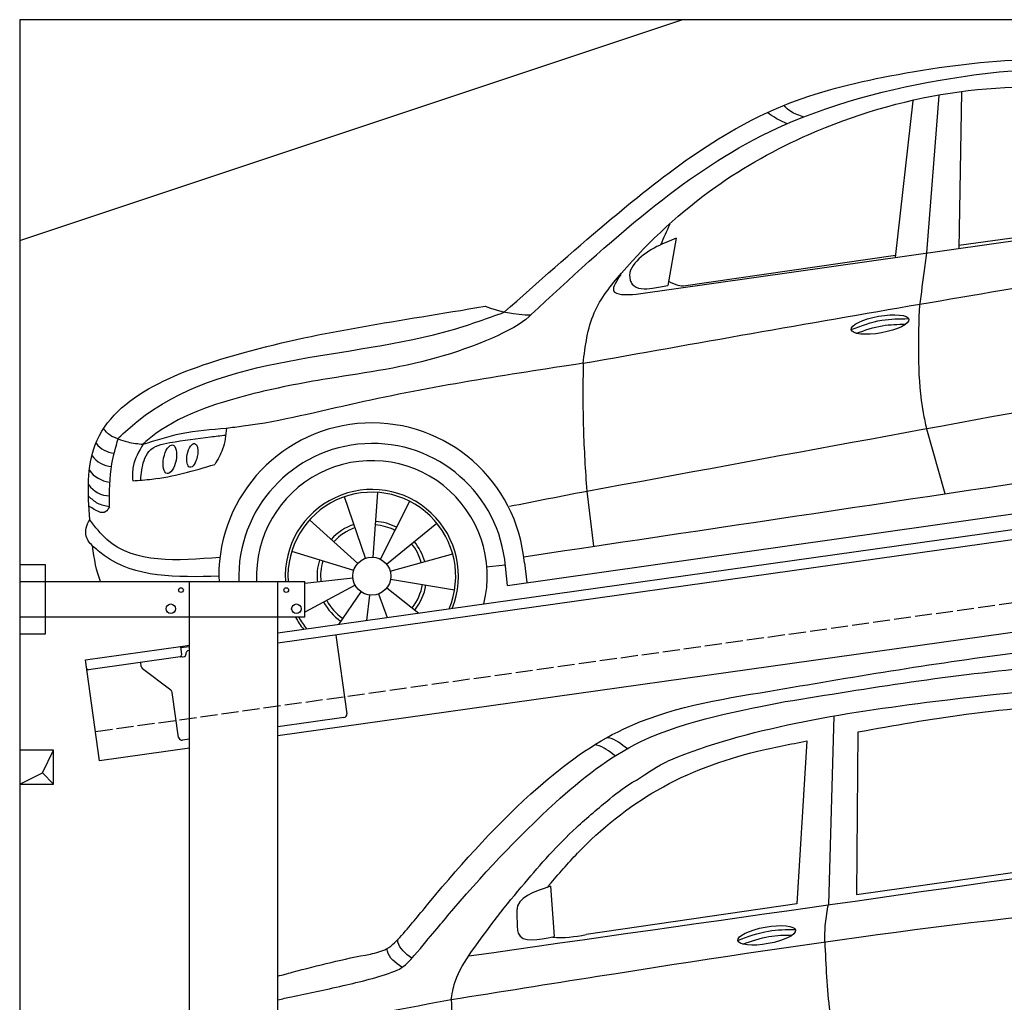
# Model space of a CAD drawing. Extents: x 524 to 6324, y 265 to 5440.
# Tile 2 of 3: x 524 to 3424, y 2548 to 5440. Entities that reach past the tile are written whole.
import ezdxf

# ---------------------------------------------------------------- set-up
doc = ezdxf.new("R2010")
doc.units = 0
doc.header["$LTSCALE"] = 10
doc.header["$MEASUREMENT"] = 0
doc.linetypes.add('GEN3', pattern=[6.25, 5, -1.25])
doc.layers.get('0').update_dxf_attribs({"linetype": 'CONTINUOUS'})
for name, color, linetype in [('3', 6, 'GEN3'), ('BREAKTHROUGH', 1, 'CONTINUOUS'), ('CAR', 1, 'CONTINUOUS')]:
    doc.layers.add(name, color=color, linetype=linetype)
doc.layers.add('AM_0', color=7, linetype='CONTINUOUS', lineweight=30)

# ---------------------------------------------------------------- blocks, each defined once
blk = doc.blocks.new('CAR_EG')
at = {"layer": 'CAR'}
for p, q in [((33784.9, 2644.9), (33768.8, 2090.9)), ((33855.2, 2598.7), (33852.2, 2120.1)), ((33705.9, 2571.9), (33676, 2092.9)), ((33852.2, 2120.1), (34567.6, 2220.6)), ((32950.4, 2144.1), (32961.3, 1996.3)), ((33676, 2092.9), (33055.3, 2001.9)), ((32851.3, 2067.7), (32852.3, 2023.4))]:
    blk.add_line(p, q, dxfattribs=at)
blk.add_ellipse((33587.4, 1999.8), major_axis=(-85, -15.3), ratio=0.28676, dxfattribs=at)
for points, knots in [([(33596.2, 2718.6), (33833.8, 2759.2), (34248.6, 2830.2), (34671.7, 2869.7), (34851.8, 2870.2)], [0, 0, 0, 0, 724.09838, 1264.268143, 1264.268143, 1264.268143, 1264.268143]), ([(33641.3, 2687.7), (33888.6, 2727.9), (34289.4, 2793.1), (34696.2, 2808.8), (34851.8, 2807)], [0, 0, 0, 0, 750.99467, 1217.35525, 1217.35525, 1217.35525, 1217.35525]), ([(33203.6, 2456.4), (33274.2, 2503.5), (33505.2, 2604.9), (34003.4, 2687.4), (34469.5, 2730.1), (34567.3, 2738.8)], [0, 0, 0, 0, 57.768711, 889.406275, 1467.79431, 1467.79431, 1467.79431, 1467.79431]), ([(32511.9, 1999.5), (32540.7, 2032.1), (32664.8, 2185.7), (32868.8, 2412.1), (33192.2, 2651), (33443.2, 2694.1), (33596.2, 2718.6)], [50.344413, 50.344413, 50.344413, 50.344413, 177.37825, 645.222843, 958.928175, 1403.607995, 1403.607995, 1403.607995, 1403.607995]), ([(32539, 1928.3), (32594.1, 1993.3), (32717.5, 2142.3), (32922, 2364), (33233.9, 2614.9), (33520.5, 2663.7), (33641.3, 2687.7)], [50.344413, 50.344413, 50.344413, 50.344413, 177.37825, 645.222843, 958.928175, 1403.607995, 1403.607995, 1403.607995, 1403.607995]), ([(33855.2, 2598.7), (33961.7, 2617.6), (34195, 2659.1), (34431.3, 2677.8), (34559.8, 2688)], [0, 0, 0, 0, 324.185882, 710.565468, 710.565468, 710.565468, 710.565468]), ([(33176.9, 2549.1), (33159.7, 2562.5), (33141.5, 2576.8), (33119.6, 2581.7), (33118.4, 2582)], [0, 0, 0, 0, 63.592448, 67.287293, 67.287293, 67.287293, 67.287293]), ([(32947, 2148.7), (32974.2, 2180.2), (33066.6, 2287.5), (33261.9, 2444.9), (33504.8, 2534.1), (33657, 2562.7), (33705.9, 2571.9)], [0, 0, 0, 0, 124.967161, 424.753108, 740.250919, 889.487182, 889.487182, 889.487182, 889.487182]), ([(33140.6, 2528.1), (33123.7, 2541.2), (33105.6, 2555.2), (33084, 2560.6), (33082.7, 2560.9)], [0, 0, 0, 0, 62.591131, 66.740772, 66.740772, 66.740772, 66.740772]), ([(32657.7, 1810.8), (32662.7, 1837.8), (32671, 1881.3), (32747.8, 1998.5), (32864.2, 2144.7), (32997.2, 2295.2), (33118.4, 2396.8), (33172.1, 2440.2), (33203.6, 2456.4)], [0, 0, 0, 0, 49.530978, 151.975748, 416.614123, 642.731173, 769.0417, 862.873828, 862.873828, 862.873828, 862.873828]), ([(32950.4, 2144.1), (32901.2, 2128.4), (32850.1, 2112.1), (32851.2, 2069.4), (32851.3, 2067.7)], [0, 0, 0, 0, 122.1456, 127.162483, 127.162483, 127.162483, 127.162483]), ([(32657.7, 1810.8), (32801.3, 1833.7), (33529.6, 1949.8), (34261.4, 2059.7), (34851.8, 2102.1)], [0, 0, 0, 0, 436.512598, 2212.794207, 2212.794207, 2212.794207, 2212.794207]), ([(33758.1, 1980.9), (33758.4, 1998.7), (33759.2, 2035.7), (33765.5, 2072.1), (33768.8, 2090.9)], [0, 0, 0, 0, 53.441715, 110.698869, 110.698869, 110.698869, 110.698869]), ([(32852.3, 2023.4), (32853.1, 2017.4), (32858.9, 1974.6), (32913.9, 1986.3), (32961.3, 1996.3)], [0, 0, 0, 0, 17.173154, 123.258066, 123.258066, 123.258066, 123.258066]), ([(33502.5, 1985.1), (33532.3, 1996.2), (33586.6, 2016.4), (33644.4, 2016.9), (33670.5, 2017.1)], [0, 0, 0, 0, 94.349912, 172.189199, 172.189199, 172.189199, 172.189199]), ([(32419.9, 1944.5), (32436.6, 1948.5), (32472.8, 1957.1), (32498.2, 1984.7), (32511.9, 1999.5)], [0, 0, 0, 0, 50.400381, 109.403718, 109.403718, 109.403718, 109.403718]), ([(32542.2, 1932.5), (32523.9, 1946.2), (32503.8, 1961.3), (32500.5, 1984.3), (32500.2, 1986.4)], [0, 0, 0, 0, 62.779001, 69.168935, 69.168935, 69.168935, 69.168935]), ([(33517.4, 1974), (33542.6, 1983.3), (33589.9, 1999.4), (33639.9, 2000.6), (33663.2, 2000.9)], [14.4466, 14.4466, 14.4466, 14.4466, 94.349912, 163.782287, 163.782287, 163.782287, 163.782287]), ([(33758.1, 1980.9), (33761.4, 1911.9), (33767.2, 1789.1), (33788.6, 1668), (33798, 1614.9)], [0, 0, 0, 0, 206.928271, 368.471033, 368.471033, 368.471033, 368.471033]), ([(32147.1, 1879.7), (32161.4, 1883.6), (32253.2, 1908.3), (32340.9, 1930.5), (32419.9, 1944.5)], [480.055163, 480.055163, 480.055163, 480.055163, 524.621583, 765.993096, 765.993096, 765.993096, 765.993096]), ([(32512.5, 1905.7), (32493.6, 1919.4), (32472.8, 1934.5), (32469.5, 1957.8), (32469.2, 1960)], [0, 0, 0, 0, 63.952186, 70.34212, 70.34212, 70.34212, 70.34212]), ([(32147.1, 1810.2), (32160.6, 1813.1), (32224.9, 1826.6), (32326.6, 1848.2), (32457.9, 1879.4), (32514.8, 1903.7), (32539, 1928.3)], [490.628989, 490.628989, 490.628989, 490.628989, 533.213795, 695.201858, 838.866463, 874.591058, 874.591058, 874.591058, 874.591058]), ([(32657.7, 1810.8), (32662, 1738.8), (32669.1, 1620.2), (32699.5, 1505.7), (32711.4, 1460.7)], [0, 0, 0, 0, 215.839891, 354.944954, 354.944954, 354.944954, 354.944954])]:
    blk.add_open_spline(points, degree=3, knots=knots, dxfattribs=at)
for points in [[(32710, 1939.3), (33423.9, 2040.7), (34137.9, 2142.1), (34851.8, 2243.5)], [(32947, 2148.7), (32945, 2146.1), (32942.9, 2143.6), (32940.9, 2141.1)], [(32957.3, 1994.6), (32988.8, 1990.5), (33022.1, 1996.2), (33055.3, 2001.9)], [(32147.1, 1692.4), (32311.6, 1747.3), (32484.7, 1779), (32657.7, 1810.8)]]:
    blk.add_open_spline(points, degree=3, dxfattribs=at)
blk = doc.blocks.new('OGCAR')
at = {"layer": 'CAR'}
for p, q in [((28809.7, 2671.1), (28757.8, 2210.4)), ((28886.6, 2687.2), (28850, 2223.3)), ((28953.5, 2696.7), (28945.4, 2235.2)), ((27995.5, 2101.6), (29965, 2381.4)), ((28945.8, 2246.1), (29668, 2347)), ((28113, 2266.4), (28088, 2127.3)), ((28134.5, 2126.7), (28759.1, 2216.9)), ((28850.3, 1706.1), (28904.1, 1515.7)), ((27220.6, 1328), (27234, 1518.5)), ((27616.7, 1245), (29570.8, 1521.7)), ((27849.5, 1522.4), (27869.7, 1360)), ((27198.4, 1325), (27135.9, 1505.5)), ((27241.9, 1322.1), (27328.1, 1492.5)), ((27175.1, 1309.6), (27033.3, 1437.5)), ((27260, 1307.6), (27407.8, 1428.4)), ((27163.2, 1288.6), (26980.6, 1344.8)), ((27270.7, 1286.9), (27454.8, 1337.3)), ((27553, 1299.4), (27609.4, 1305.4)), ((27666, 1311.5), (27672.9, 1252.9)), ((27616.7, 1245), (27610.1, 1301)), ((26765.8, 1271.6), (26766.8, 1256.1)), ((27161, 1266), (27019.4, 1250.5)), ((27271.9, 1263.1), (27460.4, 1232.2)), ((27167.4, 1245.5), (27019.4, 1165.6)), ((27184.7, 1226.1), (27118.1, 1130.2)), ((27236.1, 1219.6), (27261.7, 1150.4)), ((27260.7, 1237.5), (27354.8, 1163.5)), ((27210, 1216.5), (27201, 1141.8)), ((26773.4, 1151.1), (26773.5, 1150.2))]:
    blk.add_line(p, q, dxfattribs=at)
blk.add_circle((27216.7, 1272.1), 56, dxfattribs=at)
for centre, radius, start, end in [((27687, 2420.7), 379.6, 248.8609, 269.7336), ((27216.7, 1272), 451, 5.0201, 180.0621), ((26463.9, 1707.4), 73.8, 216.9308, 264.9179), ((27218, 1269.2), 393.3, 4.6296, 181.9076), ((26455.3, 1672.3), 77.7, 215.9057, 266.4705), ((27216.7, 1272.1), 339.8, 346.0841, 182.6999), ((26453.1, 1632.6), 84, 215.4819, 263.3493), ((26447.7, 1588.1), 80.1, 215.4903, 267.6911), ((27216.7, 1272.1), 255.1, 338.181, 183.598), ((27216.7, 1272.1), 247, 337.0932, 183.7167), ((27216.7, 1272.1), 161.3, 109.0862, 137.9466), ((27216.7, 1272.1), 151, 63.1737, 85.9688), ((27216.7, 1272.1), 161.3, 63.1737, 85.9688), ((27216.7, 1272.1), 151, 109.0862, 137.9466), ((27216.7, 1272.1), 151, 15.3139, 39.2699), ((27216.7, 1272.1), 161.3, 15.3139, 39.2699), ((27216.7, 1272.1), 161.3, 162.8836, 186.2714), ((27216.7, 1272.1), 151, 162.8836, 186.2714), ((27216.7, 1272.1), 151, 321.8148, 350.7064), ((27216.7, 1272.1), 161.3, 321.8148, 350.7064), ((27216.7, 1272.1), 161.3, 208.3686, 235.2292), ((27216.7, 1272.1), 151, 208.3686, 235.2292), ((27216.7, 1272.1), 255.1, 208.3187, 217.819), ((27216.7, 1272.1), 247, 209.3408, 218.9068)]:
    blk.add_arc(centre, radius, start, end, dxfattribs=at)
for centre, major_axis, ratio in [((28713.5, 2012.6), (-85, -15.3), 0.28676), ((26621.7, 1616.1), (-8.3, -42), 0.433272), ((26687.8, 1627.5), (-6.9, -34.8), 0.425542)]:
    blk.add_ellipse(centre, major_axis=major_axis, ratio=ratio, dxfattribs=at)
for points, knots in [([(27606.4, 2048.9), (27705.8, 2137), (27959.9, 2362.3), (28324.2, 2647.5), (28886.7, 2785.8), (29544.1, 2832.3), (30049.2, 2640.3), (30310.5, 2541)], [0, 0, 0, 0, 399.828815, 1022.858216, 1350.976519, 2124.625118, 2953.690343, 2953.690343, 2953.690343, 2953.690343]), ([(27686.1, 2042.3), (27799.3, 2147.3), (28009.1, 2342), (28397.9, 2615.6), (28837.2, 2735.1), (29296.2, 2784.9), (29757.3, 2650.3), (30076.1, 2532.9), (30265, 2463.3)], [0, 0, 0, 0, 463.68966, 859.056829, 1411.48259, 1809.813203, 2226.276398, 2832.07406, 2832.07406, 2832.07406, 2832.07406]), ([(27838.9, 1898.4), (27845.3, 1949.9), (27857.7, 2049.2), (28000.9, 2228), (28204.4, 2417.3), (28656.1, 2667.8), (29271.3, 2777.1), (29743.1, 2575.8), (29949.7, 2498.1), (29976.3, 2488.2)], [0, 0, 0, 0, 152.357011, 293.897176, 670.2357, 984.508439, 1838.118047, 2414.228782, 2499.249299, 2499.249299, 2499.249299, 2499.249299]), ([(28489.8, 2623.2), (28475.6, 2627.7), (28453.6, 2634.7), (28437, 2650.3), (28431.2, 2655.9)], [0, 0, 0, 0, 43.839344, 67.879754, 67.879754, 67.879754, 67.879754]), ([(28440.3, 2603.6), (28428.9, 2608.6), (28408.3, 2617.6), (28389.9, 2630.5), (28381.6, 2636.3)], [0, 0, 0, 0, 37.243928, 67.310335, 67.310335, 67.310335, 67.310335]), ([(28113, 2266.4), (28094.7, 2259.5), (28039.1, 2238.6), (27960.2, 2179.5), (27990.1, 2115.4), (28040.7, 2117.8), (28073.9, 2124.5), (28088, 2127.3)], [0, 0, 0, 0, 62.17379, 187.760943, 201.484978, 262.586406, 307.50713, 307.50713, 307.50713, 307.50713]), ([(27838.8, 1898.5), (28169.3, 1957.3), (28820.9, 2073.2), (29474.1, 2180.5), (29796, 2233.4)], [0, 0, 0, 0, 1006.912457, 1985.65997, 1985.65997, 1985.65997, 1985.65997]), ([(28850, 2223.3), (28847.4, 2203.8), (28839.8, 2147.4), (28833, 2090.9), (28828.5, 2053.9)], [0, 0, 0, 0, 59.056434, 170.832751, 170.832751, 170.832751, 170.832751]), ([(27949.7, 2160), (27937.5, 2141.2), (27909.5, 2097.9), (27964.5, 2100.3), (27995.5, 2101.6)], [0, 0, 0, 0, 52.241287, 119.709573, 119.709573, 119.709573, 119.709573]), ([(26385.8, 1437.7), (26380, 1517.2), (26371.8, 1774.5), (26917.2, 1976.5), (27291.5, 2021.5), (27550.1, 2066.7)], [31.128973, 31.128973, 31.128973, 31.128973, 254.995397, 770.918812, 1443.736755, 1443.736755, 1443.736755, 1443.736755]), ([(26470.4, 1679.3), (26488.6, 1695.8), (26747.4, 1930.5), (27204.7, 1903.5), (27557.2, 2031.1), (27606.4, 2048.9)], [0, 0, 0, 0, 73.437828, 1043.462864, 1201.046726, 1201.046726, 1201.046726, 1201.046726]), ([(27686.1, 2042.3), (27686.1, 2042.3), (27646.7, 1999.6), (27395.4, 1894.2), (27103.6, 1859.5), (26801.9, 1799), (26622.1, 1732.8), (26545.6, 1663.2), (26542.5, 1660.4)], [0, 0, 0, 0, 25.588518, 329.655036, 643.95904, 867.964108, 1196.002998, 1208.59502, 1208.59502, 1208.59502, 1208.59502]), ([(28628.6, 1997.9), (28658.4, 2009), (28712.7, 2029.3), (28770.5, 2029.8), (28796.6, 2030)], [0, 0, 0, 0, 94.349912, 172.189199, 172.189199, 172.189199, 172.189199]), ([(28828.5, 2053.9), (28825.6, 1952.8), (28822.2, 1835.6), (28846.9, 1721.8), (28850.3, 1706.1)], [0, 0, 0, 0, 300.990722, 348.958922, 348.958922, 348.958922, 348.958922]), ([(28643.5, 1986.8), (28668.7, 1996.1), (28716, 2012.2), (28766, 2013.5), (28789.3, 2013.8)], [14.4466, 14.4466, 14.4466, 14.4466, 94.349912, 163.782287, 163.782287, 163.782287, 163.782287]), ([(26787.7, 1708.1), (26804.5, 1710), (26934.3, 1724.7), (27280.2, 1814.2), (27615.7, 1865.5), (27838.8, 1899.6)], [0, 0, 0, 0, 50.744862, 391.715807, 1068.585707, 1068.585707, 1068.585707, 1068.585707]), ([(27838.9, 1898.4), (27838.4, 1834.2), (27837.3, 1708.7), (27845.5, 1583.5), (27849.5, 1522.4)], [0, 0, 0, 0, 192.617357, 376.250823, 376.250823, 376.250823, 376.250823]), ([(26469.5, 1676.2), (26461.2, 1679.1), (26444.2, 1685.1), (26432.4, 1698.9), (26426.4, 1705.9)], [0, 0, 0, 0, 25.981908, 53.139596, 53.139596, 53.139596, 53.139596]), ([(26535.9, 1555.3), (26537.7, 1574.5), (26540.5, 1603.7), (26563.3, 1652.9), (26642.2, 1670.4), (26716, 1679), (26771.3, 1685.6), (26786.3, 1687.4)], [0, 0, 0, 0, 57.950493, 88.179434, 154.804485, 276.15082, 321.274451, 321.274451, 321.274451, 321.274451]), ([(26543.4, 1660.5), (26580.3, 1672.2), (26660.2, 1697.5), (26743.9, 1704.2), (26788.9, 1707.9)], [0, 0, 0, 0, 115.686365, 250.769259, 250.769259, 250.769259, 250.769259]), ([(26788.9, 1707.9), (26786.6, 1686.7), (26782.3, 1648.5), (26762.6, 1615.5), (26753.9, 1600.8)], [0, 0, 0, 0, 62.943405, 113.808043, 113.808043, 113.808043, 113.808043]), ([(26444, 1477.5), (26444.1, 1519.6), (26444.1, 1587.1), (26462.6, 1651.9), (26469.5, 1676.2)], [0, 0, 0, 0, 125.468469, 201.119863, 201.119863, 201.119863, 201.119863]), ([(26469.5, 1676.2), (26478.8, 1672.8), (26502.6, 1664.2), (26528, 1661.9), (26543.4, 1660.5)], [0, 0, 0, 0, 29.524647, 75.816439, 75.816439, 75.816439, 75.816439]), ([(26543.4, 1660.5), (26530.6, 1639.4), (26510.3, 1606), (26511.7, 1567.4), (26512.3, 1553.1)], [0, 0, 0, 0, 71.672073, 113.851803, 113.851803, 113.851803, 113.851803]), ([(26512.3, 1553.1), (26531.2, 1554.3), (26613.4, 1559.3), (26692.7, 1582.7), (26753.9, 1600.8)], [0, 0, 0, 0, 56.658277, 246.734181, 246.734181, 246.734181, 246.734181]), ([(26382.1, 1507.8), (26390.5, 1500), (26408, 1483.7), (26431.6, 1479.7), (26444, 1477.5)], [0, 0, 0, 0, 33.512658, 70.265881, 70.265881, 70.265881, 70.265881]), ([(26444, 1476.3), (26440.6, 1470.7), (26427.9, 1449.1), (26403.1, 1465.3), (26384.8, 1477.2)], [0, 0, 0, 0, 18.009322, 68.710967, 68.710967, 68.710967, 68.710967]), ([(26393.9, 1361.3), (26389.4, 1366), (26376.1, 1379.9), (26370.5, 1411.1), (26381.3, 1429.9), (26385.8, 1437.7)], [0, 0, 0, 0, 19.576792, 57.358722, 83.808041, 83.808041, 83.808041, 83.808041]), ([(26769.2, 1327.1), (26643.3, 1317.4), (26488.6, 1305.4), (26401.9, 1416.9), (26385.8, 1437.7)], [0, 0, 0, 0, 336.687844, 413.867838, 413.867838, 413.867838, 413.867838]), ([(26765.8, 1271.6), (26642.5, 1268.8), (26503.2, 1265.7), (26405.2, 1351.4), (26393.9, 1361.3)], [0, 0, 0, 0, 343.066948, 387.628204, 387.628204, 387.628204, 387.628204])]:
    blk.add_open_spline(points, degree=3, knots=knots, dxfattribs=at)
for points in [[(28094.2, 2307.8), (28084.7, 2287.5), (28075.1, 2267.1), (28067.9, 2247.9)], [(28090.3, 2140.2), (28110.1, 2129.1), (28130.1, 2125.8), (28134.5, 2126.7)], [(27849.5, 1522.4), (28405.2, 1624.5), (28960.8, 1726.6), (29516.5, 1828.6)], [(27664.3, 1329.1), (28271.5, 1419.9), (28878.7, 1510.8), (29485.9, 1601.6)], [(27621.7, 1477.8), (27697.7, 1492.7), (27773.6, 1507.6), (27849.5, 1522.4)], [(26417.8, 1256.1), (26405.4, 1286.6), (26398.8, 1323.1), (26393.9, 1361.3)]]:
    blk.add_open_spline(points, degree=3, dxfattribs=at)

msp = doc.modelspace()

# ---------------------------------------------------------------- linework, layer by layer
for p, q in [((5824.1, 5440), (524.1, 5440)), ((524.1, 5440), (524.1, 440)), ((524.1, 4790), (2474.1, 5440)), ((1284.1, 3635.2), (3762.9, 3983.6)), ((3770.1, 3954.3), (1284.1, 3604.9)), ((524.1, 3836.2), (599.1, 3836.2)), ((599.1, 3836.2), (599.1, 3631.2)), ((524.1, 3786.2), (1364.1, 3786.2)), ((1024.1, 2266.2), (1024.1, 3786.2)), ((1284.1, 446.2), (1284.1, 3786.2)), ((1364.1, 3681.2), (1364.1, 3786.2)), ((3988.8, 3712.4), (1284.1, 3332.2)), ((1364.1, 3681.2), (524.1, 3681.2)), ((599.1, 3631.2), (524.1, 3631.2)), ((1454.8, 3628.9), (1487.4, 3397.2)), ((997.6, 3594.9), (1024.1, 3598.6)), ((717.8, 3555.6), (997.6, 3594.9)), ((997.6, 3594.9), (1001.1, 3570.2)), ((1024.1, 3594.6), (998.2, 3591)), ((1013.6, 3570.9), (1013.5, 3571.9)), ((1022, 3583.2), (1024.1, 3583.5)), ((759.6, 3258.5), (717.8, 3555.6)), ((996.8, 3564.5), (727, 3526.6)), ((882.1, 3536.4), (880.5, 3548.2)), ((1004.4, 3564.6), (1009.3, 3565.3)), ((969.7, 3466.7), (886, 3529.8)), ((992.3, 3327.6), (973.6, 3460.1)), ((1478.9, 3385.9), (1284.1, 3358.5)), ((1024.1, 3321.9), (1003.5, 3319.1)), ((1024.1, 3295.7), (759.6, 3258.5))]:
    msp.add_line(p, q)
for centre, radius in [((999.1, 3761.2), 7), ((1309.1, 3761.2), 7), ((969.1, 3706.2), 14), ((1339.1, 3706.2), 14)]:
    msp.add_circle(centre, radius)
for centre, radius, start, end in [((996.1, 3569.5), 5, 278, 8), ((1008.6, 3570.2), 5, 278, 8), ((1023.4, 3573.3), 10, 98, 188), ((1003.7, 3569.5), 5, 221.2367, 278), ((726.3, 3531.5), 5, 188, 278), ((892, 3537.8), 10, 188, 233), ((963.7, 3458.7), 10, 8, 53), ((1477.5, 3395.8), 10, 278, 8), ((1002.2, 3329), 10, 188, 278)]:
    msp.add_arc(centre, radius, start, end)
at = {"layer": '3'}
msp.add_line((747.5, 3344.7), (5754.9, 4048.4), dxfattribs=at)
at = {"layer": 'BREAKTHROUGH'}
for p, q in [((591.5, 3223), (624.1, 3290)), ((524.1, 3190), (591.5, 3223)), ((591.2, 3222.8), (624.1, 3190))]:
    msp.add_line(p, q, dxfattribs=at)
msp.add_lwpolyline([(624.1, 3290), (524.1, 3290), (524.1, 3190), (624.1, 3190)], close=True, dxfattribs=at)

# ---------------------------------------------------------------- block references
at = {"layer": 'AM_0'}
for name, p in [('OGCAR', (-25655.4, 2530.1)), ('CAR_EG', (-30863, 745.1))]:
    msp.add_blockref(name, p, dxfattribs=at)

doc.saveas('drawing.dxf')
